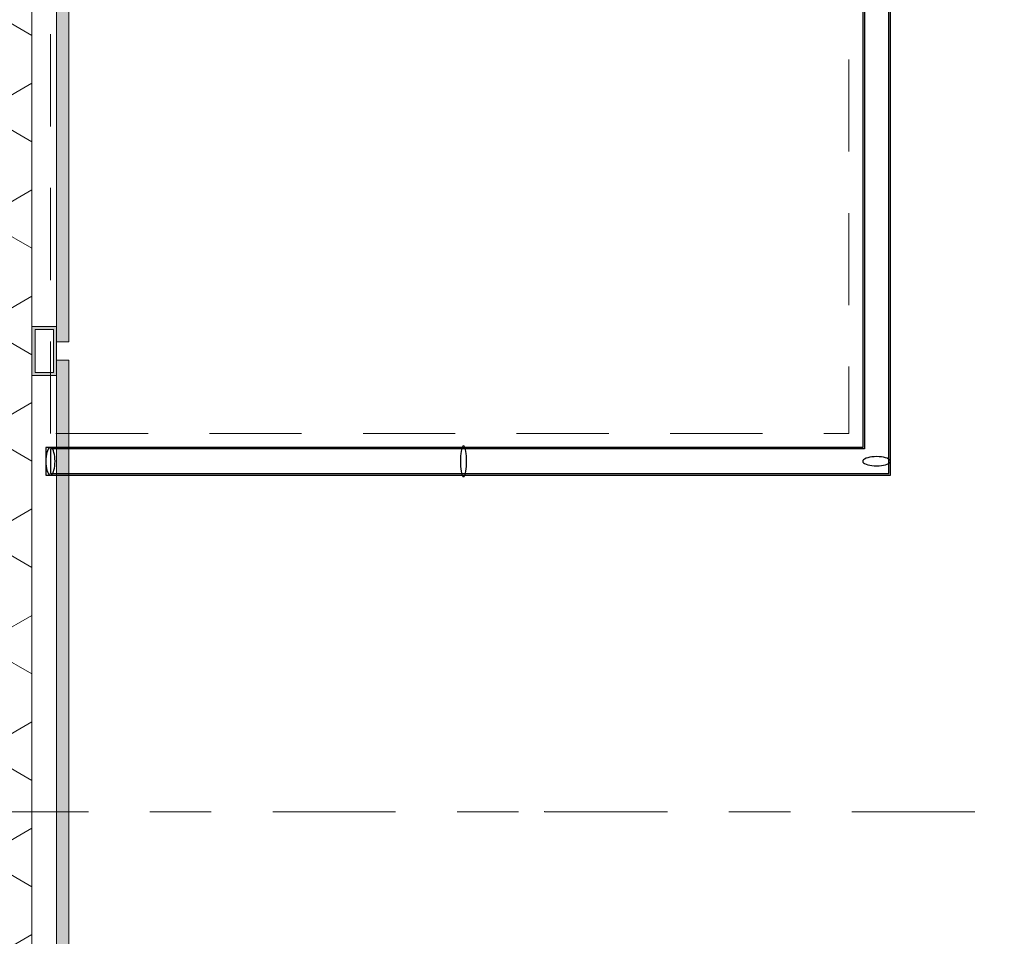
# Model space of a CAD drawing. Header units: metres. Extents: x -167 to 233, y -155 to 122.
# Tile 54 of 68: x 58.11 to 59.72, y 33.39 to 34.88. Entities that reach past the tile are written whole.
import ezdxf
from ezdxf.enums import TextEntityAlignment as Align

# ---------------------------------------------------------------- set-up
doc = ezdxf.new("R2010")
doc.units = ezdxf.units.M
doc.header["$MEASUREMENT"] = 0
doc.linetypes.add('Raster', pattern=[0.4, 0.2, -0.1, 0, -0.1])
doc.linetypes.add('Öffnungslinie Tür Fenster', pattern=[0.23, 0.15, -0.08])
for name, color, linetype in [('20 Decke', 7, 'Continuous'), ('40 Absturzsicherung', 7, 'Continuous'), ('50 Sanitäreinrichtung', 7, 'Continuous'), ('90 Achsraster', 7, 'Continuous'), ('94 Genehmigungsplanung Bemaßung', 7, 'Continuous')]:
    doc.layers.add(name, color=color, linetype=linetype)
doc.styles.add('ERSTELLTER_STIL_1', font='arial.ttf')
doc.styles.add('ERSTELLTER_STIL_2', font='arial.ttf')
doc.dimstyles.new('ERSTELLTER_STIL__2', dxfattribs={"dimtxt": 0.25, "dimasz": 0.19, "dimexe": 0.18, "dimexo": 0.1, "dimgap": 0, "dimtad": 1, "dimzin": 0, "dimdsep": 46, "dimtxsty": 'ERSTELLTER_STIL_1', "dimblk": 'ARROWHEAD_6', "dimblk1": 'ARROWHEAD_6', "dimblk2": 'ARROWHEAD_6', "dimcen": 0.09, "dimclrd": 7, "dimclre": 7, "dimclrt": 7, "dimazin": 0, "dimtfac": 1, "dimtdec": 4, "dimtmove": 0, "dimatfit": 3, "dimfxl": 1, "dimtolj": 1, "dimtzin": 0, "dimarcsym": 0})

# ---------------------------------------------------------------- blocks, each defined once
blk = doc.blocks.new('Standard-Rastermarker_139')
at = {"layer": '90 Achsraster', "color": 14, "linetype": 'Raster', "lineweight": 18, "true_color": 0xa80000}
for p, q in [((1, 0), (45.4427, 0)), ((45.4427, 0), (46.4427, 0))]:
    blk.add_line(p, q, dxfattribs=at)
blk.add_point((45.4427, 0), dxfattribs=at)
blk.add_point((45.4427, 0), dxfattribs=at)
at = {"layer": '90 Achsraster', "color": 14, "lineweight": 18, "true_color": 0xa80000, "style": 'ERSTELLTER_STIL_2'}
for tag, p in [('AC_MarkerText_1_0', (-0.35, 0.15)), ('AC_MarkerText_1_1', (46.7927, 0.15))]:
    blk.add_attdef(tag, text='', height=0.3, dxfattribs=at).set_placement(p, align=Align.TOP_CENTER)
blk = doc.blocks.new('Rechteck Raster Kassetten Fassade - ACB_3')
at = {"layer": '50 Sanitäreinrichtung', "linetype": 'Continuous', "lineweight": 0, "true_color": 0x9e9e9e}
for points in [[(4.015, 0.19), (4.015, 0.17), (5.985, 0.17), (5.985, 0.19)], [(6.015, 0.19), (6.015, 0.17), (7.985, 0.17), (7.985, 0.19)]]:
    blk.add_hatch(color=253, dxfattribs=at).paths.add_polyline_path(points)
h = blk.add_hatch(color=253, dxfattribs=at)
h.paths.add_polyline_path([(6.04, 0.13), (6.04, 0.17), (5.96, 0.17), (5.96, 0.13)])
h.paths.add_polyline_path([(5.965, 0.165), (6.035, 0.165), (6.035, 0.135), (5.965, 0.135)], flags=0)
at = {"layer": '50 Sanitäreinrichtung', "linetype": 'Continuous', "lineweight": 18}
h = blk.add_hatch(dxfattribs=at)
h.set_pattern_fill('Dämmung__weich_0001', color=8, style=0, pattern_type=2)
h.set_pattern_definition([(60, (0, 0), (-0.1299038, 0.075), []), (120, (0, 0), (0.1299038, 0.075), [])])
h.paths.add_polyline_path([(0, 0), (15.5, 0), (15.63, 0.13), (-0.13, 0.13)])
at = {"layer": '50 Sanitäreinrichtung', "color": 251, "linetype": 'Continuous', "lineweight": 18, "true_color": 0x5f5f5f}
for p, q in [((5.985, 0.19), (4.015, 0.19)), ((5.985, 0.19), (4.015, 0.19)), ((5.985, 0.17), (5.985, 0.19)), ((5.985, 0.17), (5.985, 0.19)), ((7.985, 0.19), (6.015, 0.19)), ((6.015, 0.19), (6.015, 0.17)), ((7.985, 0.19), (6.015, 0.19)), ((6.015, 0.19), (6.015, 0.17)), ((4.015, 0.17), (5.985, 0.17)), ((4.015, 0.17), (5.985, 0.17)), ((6.04, 0.17), (5.96, 0.17)), ((5.96, 0.17), (5.96, 0.13)), ((6.04, 0.17), (5.96, 0.17)), ((5.96, 0.17), (5.96, 0.13)), ((5.965, 0.165), (5.965, 0.135)), ((6.035, 0.165), (5.965, 0.165)), ((5.965, 0.165), (5.965, 0.135)), ((6.035, 0.165), (5.965, 0.165)), ((6.015, 0.17), (7.985, 0.17)), ((6.015, 0.17), (7.985, 0.17)), ((6.035, 0.165), (6.035, 0.135)), ((6.035, 0.165), (6.035, 0.135)), ((6.04, 0.17), (6.04, 0.13)), ((6.04, 0.17), (6.04, 0.13)), ((15.63, 0.13), (-0.13, 0.13)), ((6.04, 0.13), (5.96, 0.13)), ((6.04, 0.13), (5.96, 0.13)), ((6.035, 0.135), (5.965, 0.135)), ((6.035, 0.135), (5.965, 0.135))]:
    blk.add_line(p, q, dxfattribs=at)
blk = doc.blocks.new('*D249', base_point=(27236.1321, 33357.279))
at = {"layer": '94 Genehmigungsplanung Bemaßung', "color": 7, "linetype": 'Continuous', "lineweight": 13}
for p, q in [((54.7864, 43.7397), (54.5864, 43.9397)), ((54.8739, 43.8397), (54.4989, 43.8397)), ((54.6864, 28.1797), (54.6864, 43.8397)), ((54.5864, 28.2797), (54.7864, 28.0797)), ((54.8739, 28.1797), (54.4989, 28.1797)), ((54.6864, 28.0297), (54.6864, 28.1797))]:
    blk.add_line(p, q, dxfattribs=at)
at = {"layer": '94 Genehmigungsplanung Bemaßung', "color": 7, "lineweight": 13, "char_height": 0.25, "attachment_point": 7, "rotation": 90, "style": 'ERSTELLTER_STIL_1'}
for s, insert in [('\\A1;{\\pql;\\fArial|b0|i0|c0|p0;\\W1.000000;16}', (54.6364, 43.3583)), ('\\A1;{\\pql;\\fArial|b0|i0|c0|p0;\\W1.000000;15,66}', (54.6364, 35.39))]:
    blk.add_mtext(s, dxfattribs=dict(at, insert=insert))
blk = doc.blocks.new('ARROWHEAD_6')
at = {"color": 0, "linetype": 'Continuous', "lineweight": 0}
for p, q in [((-0.5, -0.5), (0.5, 0.5)), ((0, 0), (-1, 0))]:
    blk.add_line(p, q, dxfattribs=at)
blk = doc.blocks.new('*D251', base_point=(27236.1321, 33357.279))
at = {"layer": '94 Genehmigungsplanung Bemaßung', "color": 7, "linetype": 'Continuous', "lineweight": 13}
for p, q in [((63.0177, 43.9997), (63.0177, 44.1497)), ((63.1177, 43.8997), (62.9177, 44.0997)), ((63.2052, 43.9997), (62.8302, 43.9997)), ((63.0177, 28.1797), (63.0177, 43.9997)), ((62.9177, 28.2797), (63.1177, 28.0797)), ((63.2052, 28.1797), (62.8302, 28.1797)), ((63.0177, 28.0297), (63.0177, 28.1797))]:
    blk.add_line(p, q, dxfattribs=at)
at = {"layer": '94 Genehmigungsplanung Bemaßung', "color": 7, "lineweight": 13, "insert": (62.9677, 35.6607), "char_height": 0.25, "attachment_point": 7, "rotation": 90, "style": 'ERSTELLTER_STIL_1'}
blk.add_mtext('\\A1;{\\pql;\\fArial|b0|i0|c0|p0;\\W1.000000;15,82}', dxfattribs=at)

msp = doc.modelspace()

# ---------------------------------------------------------------- linework, layer by layer
at = {"layer": '20 Decke', "color": 7, "linetype": 'Öffnungslinie Tür Fenster', "lineweight": 13, "flags": 128}
msp.add_lwpolyline([(58.1625, 34.2052), (58.1625, 37.1197), (58.2225, 37.1197), (58.2225, 37.3597), (59.4625, 37.3597), (59.4625, 37.1197), (59.4625, 34.2052)], close=True, dxfattribs=at)
at = {"layer": '40 Absturzsicherung', "color": 250, "linetype": 'Continuous', "lineweight": 25, "true_color": 0x191919}
for p, q in [((59.485, 37.3872), (59.485, 34.1827)), ((59.53, 34.1377), (59.53, 37.3872)), ((59.4875, 37.3622), (59.4875, 34.1802)), ((59.4875, 37.3622), (59.4875, 34.1802)), ((59.5275, 34.1402), (59.5275, 37.3622)), ((59.5275, 34.1402), (59.5275, 37.3622)), ((58.1625, 34.1827), (58.155, 34.1827)), ((58.155, 34.1827), (58.155, 34.1377)), ((59.485, 34.1827), (58.1625, 34.1827)), ((59.4875, 34.1802), (58.1625, 34.1802)), ((58.1625, 34.1802), (58.1625, 34.1402)), ((59.4875, 34.1802), (58.1625, 34.1802)), ((58.1625, 34.1802), (58.1625, 34.1402)), ((58.155, 34.1377), (58.1625, 34.1377)), ((58.1625, 34.1402), (59.5275, 34.1402)), ((58.1625, 34.1402), (59.5275, 34.1402)), ((58.1625, 34.1377), (59.53, 34.1377))]:
    msp.add_line(p, q, dxfattribs=at)
at = {"layer": '40 Absturzsicherung', "color": 250, "linetype": 'Continuous', "lineweight": 25, "true_color": 0x191919, "flags": 128}
for points in [[(58.1625, 34.1827), (58.1612, 34.1823), (58.1599, 34.1813), (58.1587, 34.1797), (58.1577, 34.1774), (58.1567, 34.1746), (58.156, 34.1714), (58.1554, 34.1679), (58.1551, 34.1641), (58.155, 34.1602), (58.1551, 34.1563), (58.1554, 34.1525), (58.156, 34.1489), (58.1567, 34.1457), (58.1577, 34.1429), (58.1587, 34.1407), (58.1599, 34.139), (58.1612, 34.138), (58.1625, 34.1377), (58.1638, 34.138), (58.1651, 34.139), (58.1662, 34.1407), (58.1673, 34.1429), (58.1682, 34.1457), (58.169, 34.1489), (58.1695, 34.1525), (58.1699, 34.1563), (58.17, 34.1602), (58.1699, 34.1641), (58.1695, 34.1679), (58.169, 34.1714), (58.1682, 34.1746), (58.1673, 34.1774), (58.1662, 34.1797), (58.1651, 34.1813), (58.1638, 34.1823)], [(58.835, 34.1852), (58.8341, 34.1848), (58.8333, 34.1837), (58.8325, 34.1818), (58.8318, 34.1793), (58.8312, 34.1763), (58.8307, 34.1727), (58.8303, 34.1687), (58.8301, 34.1645), (58.83, 34.1602), (58.8301, 34.1558), (58.8303, 34.1516), (58.8307, 34.1477), (58.8312, 34.1441), (58.8318, 34.141), (58.8325, 34.1385), (58.8333, 34.1367), (58.8341, 34.1356), (58.835, 34.1352), (58.8359, 34.1356), (58.8367, 34.1367), (58.8375, 34.1385), (58.8382, 34.141), (58.8388, 34.1441), (58.8393, 34.1477), (58.8397, 34.1516), (58.8399, 34.1558), (58.84, 34.1602), (58.8399, 34.1645), (58.8397, 34.1687), (58.8393, 34.1727), (58.8388, 34.1763), (58.8382, 34.1793), (58.8375, 34.1818), (58.8367, 34.1837), (58.8359, 34.1848)], [(59.485, 34.1602), (59.4853, 34.1589), (59.4863, 34.1576), (59.488, 34.1564), (59.4903, 34.1554), (59.493, 34.1544), (59.4962, 34.1537), (59.4998, 34.1531), (59.5036, 34.1528), (59.5075, 34.1527), (59.5114, 34.1528), (59.5152, 34.1531), (59.5187, 34.1537), (59.522, 34.1544), (59.5247, 34.1554), (59.527, 34.1564), (59.5286, 34.1576), (59.5297, 34.1589), (59.53, 34.1602), (59.5297, 34.1615), (59.5286, 34.1627), (59.527, 34.1639), (59.5247, 34.165), (59.522, 34.1659), (59.5187, 34.1667), (59.5152, 34.1672), (59.5114, 34.1676), (59.5075, 34.1677), (59.5036, 34.1676), (59.4998, 34.1672), (59.4962, 34.1667), (59.493, 34.1659), (59.4903, 34.165), (59.488, 34.1639), (59.4863, 34.1627), (59.4853, 34.1615)]]:
    msp.add_lwpolyline(points, close=True, dxfattribs=at)

# ---------------------------------------------------------------- block references
at = {"layer": '50 Sanitäreinrichtung', "color": 251, "linetype": 'Continuous', "lineweight": 18, "true_color": 0x5f5f5f, "xscale": -1, "rotation": 270}
msp.add_blockref('Rechteck Raster Kassetten Fassade - ACB_3', (58.0025, 28.3397), dxfattribs=at)
at = {"layer": '90 Achsraster', "color": 7, "linetype": 'Continuous', "lineweight": 18}
msp.add_blockref('Standard-Rastermarker_139', (13.5244, 33.5897), dxfattribs=at)

# ---------------------------------------------------------------- dimensions: what is measured, and where the dimension line sits
at = {"layer": '94 Genehmigungsplanung Bemaßung', "color": 7, "linetype": 'Continuous', "lineweight": 13}
for base, p1, p2, picture, middle in [((63.0177, 43.9997), (57.7672, 28.1797), (57.7672, 43.9997), '*D251', (62.8427, 36.0795)), ((54.6864, 43.8397), (58.1625, 28.1797), (57.5025, 43.8397), '*D249', (54.5114, 35.8088))]:
    dim = msp.add_linear_dim(base=base, p1=p1, p2=p2, angle=90, dimstyle='ERSTELLTER_STIL__2', dxfattribs=at)
    dim.commit()
    dim.dimension.update_dxf_attribs({"geometry": picture, "text_midpoint": middle, "dimtype": 160, "text_rotation": 90})

doc.saveas('drawing.dxf')
